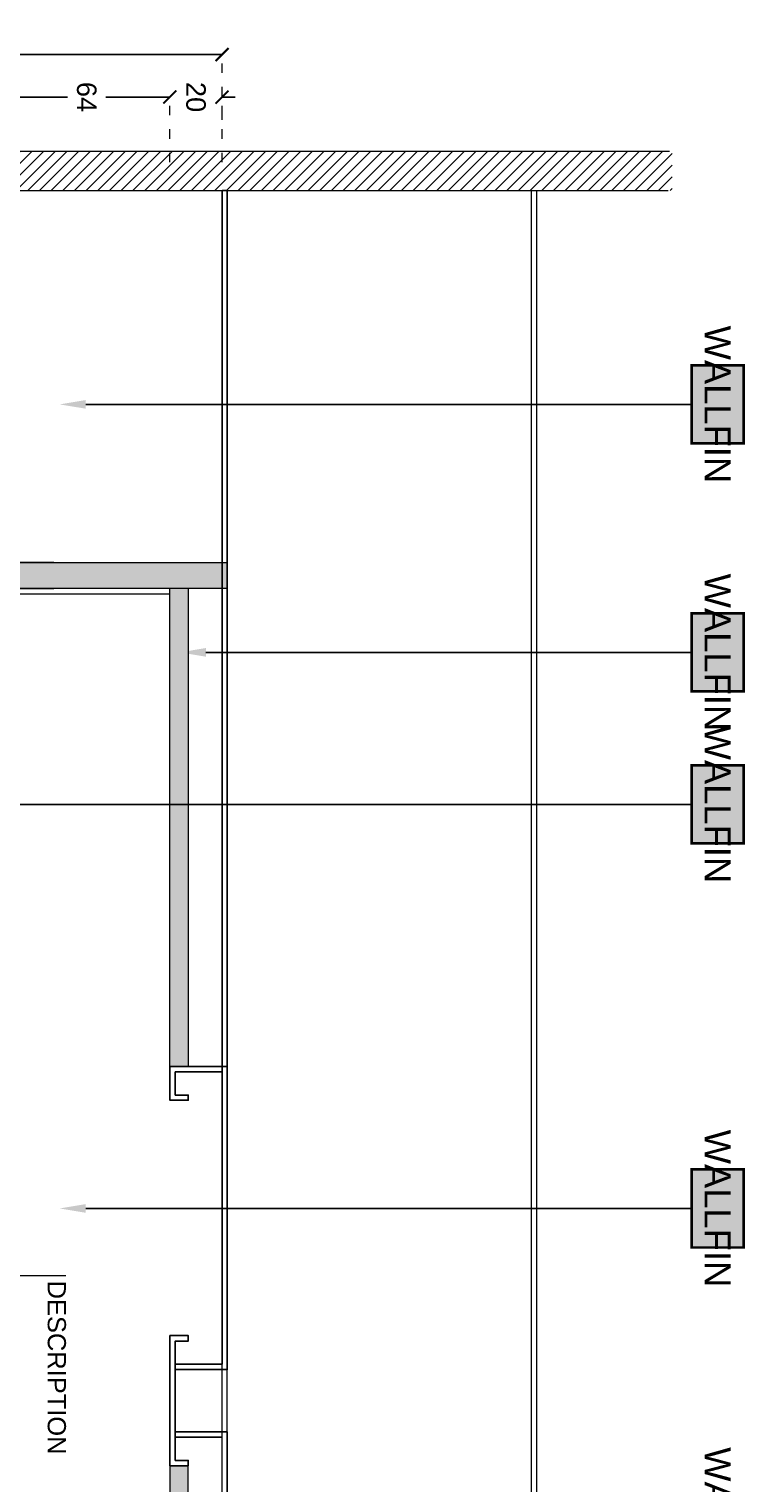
# Model space of a CAD drawing. Header units: centimetres. Extents: x -2854 to 18796, y -762 to 9238.
# Tile 148 of 173: x 2716 to 2991, y 1756 to 2315. Entities that reach past the tile are written whole.
import ezdxf
from ezdxf.enums import TextEntityAlignment as Align

# ---------------------------------------------------------------- set-up
doc = ezdxf.new("R2010")
doc.units = ezdxf.units.CM
doc.header["$LTSCALE"] = 0.3
doc.linetypes.add('ACAD_ISO03W100', pattern=[30, 12, -18])
for name, color, linetype, lineweight in [('KK_ARC_WALL 0.13', 252, 'Continuous', 13), ('KK_ARC_WALL 0.2', 3, 'Continuous', 20), ('KK_DIM', 253, 'Continuous', 5), ('KK_FUR_NEW', 14, 'Continuous', 9), ('KK_FUR_TXT', 251, 'Continuous', 9), ('XR_DEM_GENERIC', 215, 'Continuous', 13), ('XR_EXIST_WALLS_0.2', 2, 'Continuous', 20)]:
    doc.layers.add(name, color=color, linetype=linetype, lineweight=lineweight)
doc.layers.add('KK_ARC_WALL HATCH', color=7, linetype='Continuous', true_color=0xc8c8c8)
for name, color, linetype in [('KK_FIN_WALLS', 7, 'Continuous'), ('KK_NEW_WALLS 0.2', 3, 'Continuous'), ('XR_EXIST_WALL_HATCH', 253, 'Continuous')]:
    doc.layers.add(name, color=color, linetype=linetype)
doc.styles.add('KIKO Milano_Light', font='Arial.ttf')
doc.dimstyles.new('KIKO', dxfattribs={"dimtxt": 1.5, "dimasz": 1, "dimexe": 0, "dimexo": 2, "dimgap": 0.7, "dimtad": 0, "dimtih": 1, "dimtoh": 1, "dimdec": 0, "dimzin": 0, "dimtxsty": 'KIKO Milano_Light', "dimblk": 'ARCHTICK', "dimcen": 0.09, "dimadec": 1, "dimazin": 0, "dimtfac": 1, "dimtdec": 0, "dimtix": 1, "dimtofl": 0, "dimtmove": 0, "dimatfit": 3, "dimldrblk": 'ARCHTICK', "dimfxl": 5, "dimfxlon": 1, "dimtolj": 1, "dimtzin": 0, "dimlwe": 5, "dimarcsym": 0})

# ---------------------------------------------------------------- blocks, each defined once
blk = doc.blocks.new('_ArchTick')
at = {"color": 0, "linetype": 'ByBlock', "const_width": 0.15}
blk.add_lwpolyline([(-0.5, -0.5), (0.5, 0.5)], dxfattribs=at)
blk = doc.blocks.new('*D205')
at = {"layer": 'Defpoints', "color": 0, "transparency": 16777216}
for p in [(2770.11, 2288.99), (2770.11, 2098.09, 0), (2706.21, 2074.24)]:
    blk.add_point(p, dxfattribs=at)
at = {"layer": 'KK_DIM', "color": 0, "linetype": 'ACAD_ISO03W100', "lineweight": 5, "transparency": 16777216}
for p, q in [((2706.21, 2263.99), (2706.21, 2288.99)), ((2770.11, 2263.99), (2770.11, 2288.99))]:
    blk.add_line(p, q, dxfattribs=at)
at = {"layer": 'KK_DIM', "color": 0, "lineweight": -2, "transparency": 16777216}
for p, q in [((2706.21, 2288.99), (2730.84, 2288.99)), ((2770.11, 2288.99), (2745.49, 2288.99))]:
    blk.add_line(p, q, dxfattribs=at)
at = {"layer": 'KK_DIM', "color": 0, "lineweight": -2, "transparency": 16777216, "xscale": 5, "yscale": 5, "zscale": 5, "rotation": 180}
blk.add_blockref('_ArchTick', (2706.21, 2288.99), dxfattribs=at)
at = {"layer": 'KK_DIM', "color": 0, "lineweight": -2, "transparency": 16777216, "xscale": 5, "yscale": 5, "zscale": 5}
blk.add_blockref('_ArchTick', (2770.11, 2288.99), dxfattribs=at)
at = {"layer": 'KK_DIM', "color": 0, "transparency": 16777216, "insert": (2738.16, 2288.99), "char_height": 7.5, "attachment_point": 5, "rotation": 270, "style": 'KIKO Milano_Light'}
blk.add_mtext('\\A1;64', dxfattribs=at)
blk = doc.blocks.new('*D206')
at = {"layer": 'Defpoints', "color": 0, "transparency": 16777216}
for p in [(2790.21, 2288.99), (2770.11, 2098.09, 0), (2790.21, 2100.09)]:
    blk.add_point(p, dxfattribs=at)
at = {"layer": 'KK_DIM', "color": 0, "lineweight": -2, "transparency": 16777216}
for p, q in [((2770.11, 2288.99), (2765.11, 2288.99)), ((2790.21, 2288.99), (2795.21, 2288.99))]:
    blk.add_line(p, q, dxfattribs=at)
at = {"layer": 'KK_DIM', "color": 0, "linetype": 'ACAD_ISO03W100', "lineweight": 5, "transparency": 16777216}
for p, q in [((2770.11, 2263.99), (2770.11, 2288.99)), ((2790.21, 2263.99), (2790.21, 2288.99))]:
    blk.add_line(p, q, dxfattribs=at)
at = {"layer": 'KK_DIM', "color": 0, "lineweight": -2, "transparency": 16777216, "xscale": 5, "yscale": 5, "zscale": 5}
blk.add_blockref('_ArchTick', (2770.11, 2288.99), dxfattribs=at)
at = {"layer": 'KK_DIM', "color": 0, "lineweight": -2, "transparency": 16777216, "xscale": 5, "yscale": 5, "zscale": 5, "rotation": 180}
blk.add_blockref('_ArchTick', (2790.21, 2288.99), dxfattribs=at)
at = {"layer": 'KK_DIM', "color": 0, "transparency": 16777216, "insert": (2780.16, 2288.99), "char_height": 7.5, "attachment_point": 5, "rotation": 270, "style": 'KIKO Milano_Light'}
blk.add_mtext('\\A1;20', dxfattribs=at)
blk = doc.blocks.new('*D207')
at = {"layer": 'Defpoints', "color": 0, "transparency": 16777216}
for p in [(2790.21, 2305.29), (2446.21, 2253.06), (2790.21, 2253.06)]:
    blk.add_point(p, dxfattribs=at)
at = {"layer": 'KK_DIM', "color": 0, "linetype": 'ACAD_ISO03W100', "lineweight": 5, "transparency": 16777216}
for p, q in [((2446.21, 2280.29), (2446.21, 2305.29)), ((2790.21, 2280.29), (2790.21, 2305.29))]:
    blk.add_line(p, q, dxfattribs=at)
at = {"layer": 'KK_DIM', "color": 0, "lineweight": -2, "transparency": 16777216}
for p, q in [((2446.21, 2305.29), (2610.88, 2305.29)), ((2790.21, 2305.29), (2625.55, 2305.29))]:
    blk.add_line(p, q, dxfattribs=at)
at = {"layer": 'KK_DIM', "color": 0, "lineweight": -2, "transparency": 16777216, "xscale": 5, "yscale": 5, "zscale": 5, "rotation": 180}
blk.add_blockref('_ArchTick', (2446.21, 2305.29), dxfattribs=at)
at = {"layer": 'KK_DIM', "color": 0, "lineweight": -2, "transparency": 16777216, "xscale": 5, "yscale": 5, "zscale": 5}
blk.add_blockref('_ArchTick', (2790.21, 2305.29), dxfattribs=at)
at = {"layer": 'KK_DIM', "color": 0, "transparency": 16777216, "insert": (2618.21, 2305.29), "char_height": 7.5, "attachment_point": 5, "rotation": 270, "style": 'KIKO Milano_Light'}
blk.add_mtext('\\A1;344', dxfattribs=at)

msp = doc.modelspace()

# ---------------------------------------------------------------- hatches: boundary and pattern name
at = {"layer": 'KK_ARC_WALL HATCH'}
h = msp.add_hatch(color=256, dxfattribs=at)
h.dxf.hatch_style = 1
h.paths.add_polyline_path([(2792.21, 2100.09), (2692.52, 2100.09), (2692.52, 2110.09), (2792.21, 2110.09)])
at = {"layer": 'KK_ARC_WALL HATCH', "true_color": 0xe2e3e4, "transparency": 33554687}
h = msp.add_hatch(color=254, dxfattribs=at)
h.dxf.hatch_style = 1
h.paths.add_polyline_path([(2770.21, 1916.43), (2777.21, 1916.43), (2777.21, 2100.09), (2770.21, 2100.09)])
h = msp.add_hatch(color=254, dxfattribs=at)
h.dxf.hatch_style = 1
h.paths.add_polyline_path([(2770.21, 1414.42), (2777.21, 1414.42), (2777.21, 1763.02), (2770.21, 1763.02)])
at = {"layer": 'KK_FIN_WALLS', "true_color": 0xffffff}
h = msp.add_hatch(color=7, dxfattribs=at)
h.dxf.hatch_style = 1
h.paths.add_polyline_path([(2990.72, 2185.88), (2990.72, 2155.88), (2970.72, 2155.88), (2970.72, 2185.88)])
h = msp.add_hatch(color=7, dxfattribs=at)
h.dxf.hatch_style = 1
h.paths.add_polyline_path([(2990.72, 2090.57), (2990.72, 2060.57), (2970.72, 2060.57), (2970.72, 2090.57)])
h = msp.add_hatch(color=7, dxfattribs=at)
h.dxf.hatch_style = 1
h.paths.add_polyline_path([(2990.72, 2032.16), (2990.72, 2002.16), (2970.72, 2002.16), (2970.72, 2032.16)])
h = msp.add_hatch(color=7, dxfattribs=at)
h.dxf.hatch_style = 1
h.paths.add_polyline_path([(2990.72, 1876.88), (2990.72, 1846.88), (2970.72, 1846.88), (2970.72, 1876.88)])
at = {"layer": 'XR_EXIST_WALL_HATCH'}
h = msp.add_hatch(dxfattribs=at)
h.set_pattern_fill('ANSI31', color=256)
h.set_pattern_definition([(45, (-153.785, 995.658), (-2.245064, 2.245064), [])])
h.paths.add_polyline_path([(2963.25, 2268.19), (2446.21, 2268.19), (2446.21, 2253.06), (2963.25, 2253.06)])
h.paths.add_polyline_path([(572.36, 1257.7), (588.71, 1257.57), (591.99, 1689.61), (648.26, 1689.18), (648.96, 1781.18), (592.96, 1781.77), (596.2, 2095.75), (596.2, 2095.75), (596.1, 2103.75), (596.1, 2103.75), (596.1, 2193.75), (635.1, 2193.75), (635.1, 2247.75), (939.07, 2253.06), (948.07, 2252.06), (1036.06, 2253.02), (1036.06, 2110.16), (948.08, 2109.06), (948.08, 2122.06), (939.08, 2122.06), (939.08, 2108.06), (939.03, 2107.59), (939.08, 2100.05), (954.17, 2100.24), (1006.18, 2100.09), (1012.71, 1273.33), (1027.71, 1273.28), (1021.21, 2095.16), (1051.06, 2095.16), (1051.06, 2268.19), (947.9, 2267.05), (581.1, 2262.01), (581.1, 2103.75)])

# ---------------------------------------------------------------- linework, layer by layer
at = {"layer": 'Defpoints'}
for p, q in [((2692.52, 2110.09, 0), (2725.59, 2110.09, 0)), ((2692.52, 2100.09, 0), (2725.59, 2100.09, 0))]:
    msp.add_line(p, q, dxfattribs=at)
at = {"layer": 'KK_ARC_WALL 0.13', "elevation": 0}
for points in [[(2770.21, 1916.43), (2770.11, 2098.09)], [(2777.24, 2100.09), (2777.25, 1916.43)]]:
    msp.add_lwpolyline(points, dxfattribs=at)
msp.add_lwpolyline([(2770.21, 1414.42), (2777.21, 1414.42), (2777.21, 1763.02), (2770.21, 1763.02)], close=True, dxfattribs=at)
at = {"layer": 'KK_ARC_WALL 0.2'}
msp.add_lwpolyline([(2792.21, 2100.09), (2692.52, 2100.09), (2692.52, 2110.09), (2792.21, 2110.09)], close=True, dxfattribs=at)
at = {"layer": 'KK_ARC_WALL 0.2', "elevation": 0}
for points in [[(2790.21, 1403.34), (2790.21, 1774.02)], [(2792.21, 1776.02), (2792.21, 1776.02), (2792.21, 1401.34)]]:
    msp.add_lwpolyline(points, dxfattribs=at)
at = {"layer": 'KK_FIN_WALLS', "color": 193, "linetype": 'ByBlock', "lineweight": -2, "true_color": 0x9f7aa8, "const_width": 1}
for points in [[(2990.72, 2185.88), (2990.72, 2155.88), (2970.72, 2155.88), (2970.72, 2185.88)], [(2990.72, 2090.57), (2990.72, 2060.57), (2970.72, 2060.57), (2970.72, 2090.57)], [(2990.72, 2032.16), (2990.72, 2002.16), (2970.72, 2002.16), (2970.72, 2032.16)], [(2990.72, 1876.88), (2990.72, 1846.88), (2970.72, 1846.88), (2970.72, 1876.88)]]:
    msp.add_lwpolyline(points, close=True, dxfattribs=at)
at = {"layer": 'KK_FIN_WALLS', "color": 193, "linetype": 'ByBlock', "lineweight": -2, "true_color": 0x9f7aa8}
for points in [[(2737.82, 2170.89), (2970.72, 2170.88)], [(2783.99, 2075.57), (2970.72, 2075.57)], [(2680.48, 2017.16), (2970.72, 2017.16)], [(2737.82, 1861.88), (2970.72, 1861.88)]]:
    msp.add_lwpolyline(points, dxfattribs=at)
at = {"layer": 'KK_FIN_WALLS', "color": 193, "true_color": 0x9f7aa8}
for points in [[(2737.82, 2169.22), (2727.82, 2170.88), (2737.82, 2172.55)], [(2783.99, 2073.91), (2773.99, 2075.57), (2783.99, 2077.24)], [(2737.82, 1860.21), (2727.82, 1861.88), (2737.82, 1863.55)]]:
    msp.add_solid(points, dxfattribs=at)
at = {"layer": 'KK_FUR_NEW', "elevation": 0}
msp.add_lwpolyline([(2692.51, 2098.09), (2770.11, 2098.09), (2770.11, 2100.09), (2692.51, 2100.09)], close=True, dxfattribs=at)
at = {"layer": 'KK_FUR_TXT'}
msp.add_lwpolyline([(2660.21, 1836.14), (2730.21, 1836.14)], dxfattribs=at)
at = {"layer": 'KK_NEW_WALLS 0.2'}
msp.add_lwpolyline([(2790.21, 1802), (2790.21, 2253.06), (2792.21, 2253.06), (2792.21, 1799.94), (2790.21, 1799.94)], dxfattribs=at)
at = {"layer": 'KK_NEW_WALLS 0.2', "elevation": 0}
for points in [[(2792.21, 1916.43), (2770.21, 1916.43)], [(2772.21, 1914.43), (2772.21, 1905.43), (2777.21, 1905.43), (2777.21, 1903.43), (2770.21, 1903.43), (2770.21, 1916.43)], [(2790.21, 1914.43), (2772.21, 1914.43)], [(2770.21, 1813.02), (2777.21, 1813.02), (2777.21, 1810.94), (2772.21, 1810.94), (2772.21, 1765.02), (2777.21, 1765.02), (2777.21, 1763.02), (2770.21, 1763.02), (2770.21, 1813.02)], [(2790.21, 1802), (2772.21, 1802)], [(2790.21, 1799.94), (2772.21, 1799.94)], [(2792.21, 1776.02), (2772.21, 1776.02)], [(2790.21, 1774.02), (2772.21, 1774.02)]]:
    msp.add_lwpolyline(points, dxfattribs=at)
at = {"layer": 'XR_DEM_GENERIC'}
for points in [[(2790.21, 1273.48), (2790.21, 2253.06)], [(2792.21, 1273.48), (2792.21, 2253.06)], [(2909.21, 1273.48), (2909.21, 2253.06)], [(2911.21, 1273.48), (2911.21, 2253.06)]]:
    msp.add_lwpolyline(points, dxfattribs=at)
at = {"layer": 'XR_EXIST_WALLS_0.2'}
for points in [[(2446.21, 2268.19), (2962.16, 2268.19)], [(2446.21, 2253.06), (2961.72, 2253.06)]]:
    msp.add_lwpolyline(points, dxfattribs=at)

# ---------------------------------------------------------------- texts
at = {"layer": 'KK_FIN_WALLS', "color": 18, "true_color": 0x000000, "style": 'KIKO Milano_Light'}
for p in [(2980.72, 2170.88), (2980.72, 2075.57), (2980.72, 2017.16), (2980.72, 1861.88), (2980.72, 1739.86)]:
    msp.add_attdef('WALLFIN', text='XX', height=10, rotation=270, dxfattribs=at).set_placement(p, align=Align.MIDDLE_CENTER)
at = {"layer": 'KK_FUR_TXT', "style": 'KIKO Milano_Light'}
msp.add_attdef('DESCRIPTION', text='SILVER LOGO', height=7, rotation=270, dxfattribs=at).set_placement((2730.21, 1834.14), align=Align.TOP_LEFT)

# ---------------------------------------------------------------- dimensions: what is measured, and where the dimension line sits
at = {"layer": 'KK_DIM'}
dim = msp.add_linear_dim(base=(2790.21, 2305.29), p1=(2446.21, 2253.06), p2=(2790.21, 2253.06), dimstyle='KIKO', override={"dimscale": 0, "dimpost": '\\X', "dimcen": 0.0018}, dxfattribs=at)
dim.commit()
dim.dimension.update_dxf_attribs({"geometry": '*D207', "text_midpoint": (2618.21, 2305.29), "dimtype": 160, "text_rotation": 270})
for base, p1, p2, picture, middle in [((2770.11, 2288.99), (2706.21, 2074.24), (2770.11, 2098.09, 0), '*D205', (2738.16, 2288.99)), ((2790.21, 2288.99), (2770.11, 2098.09, 0), (2790.21, 2100.09), '*D206', (2780.16, 2288.99))]:
    dim = msp.add_linear_dim(base=base, p1=p1, p2=p2, dimstyle='KIKO', override={"dimscale": 0, "dimpost": '\\X', "dimcen": 0.0018}, dxfattribs=at)
    dim.commit()
    dim.dimension.update_dxf_attribs({"geometry": picture, "text_midpoint": middle, "text_rotation": 270})

doc.saveas('drawing.dxf')
